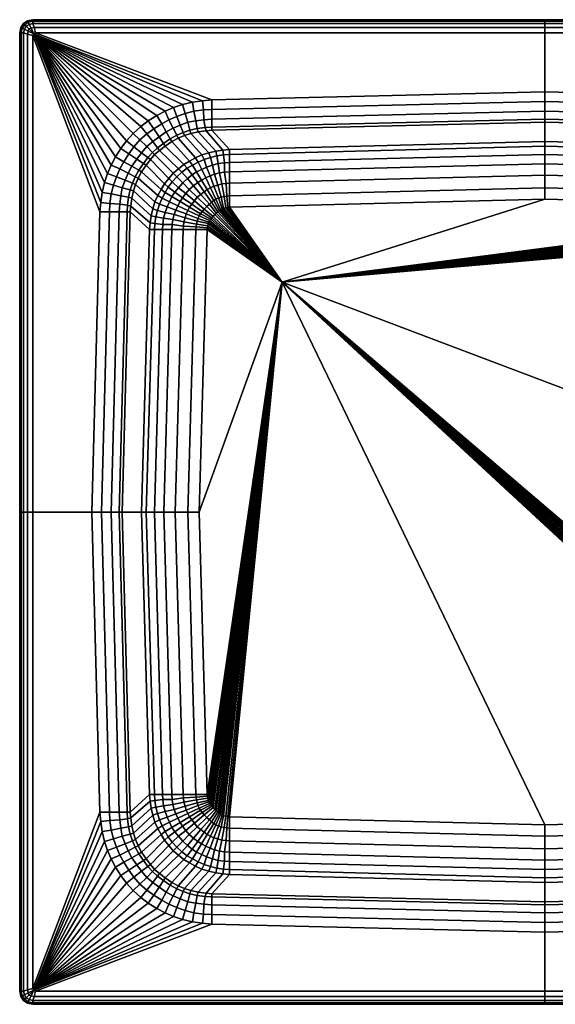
# Model space of a CAD drawing. Extents: x 0 to 800, y 0 to 750.
# Tile 1 of 2: x 0 to 408, y 0 to 750. Entities that reach past the tile are written whole.
import ezdxf

# ---------------------------------------------------------------- set-up
doc = ezdxf.new("R2010")
doc.units = 0
doc.header["$MEASUREMENT"] = 0
doc.layers.add('OBJEKTINTWEISS', color=252, linetype='CONTINUOUS')

msp = doc.modelspace()

# ---------------------------------------------------------------- meshes
at = {"layer": 'OBJEKTINTWEISS'}
mesh = msp.add_polyface(dxfattribs=at)
corners = [(10, 747, 208), (7.2601, 746.358, 208), (6.0193, 749.166, 211), (10, 750, 211), (5, 745, 208), (3, 747, 211), (5.994, 749.15, 230), (10, 750, 230), (3, 747, 230), (6.3843, 748.035, 234), (10, 749, 234), (4, 746, 234), (7.2445, 746.352, 237), (10, 747, 237), (5, 745, 237), (8.6834, 743.624, 239), (11, 744, 239), (7, 743, 239), (10.7179, 739.224, 240), (12, 740, 240), (61.0977, 603.534, 240), (61.7045, 610.722, 240), (10, 738, 240), (62.8172, 618.394, 240), (64.6717, 626.067, 240), (66.8971, 632.75, 240), (69.6335, 639.104, 240), (72.9552, 645.497, 240), (0, 740, 211), (0.8343, 743.981, 211), (3.6416, 742.74, 208), (3, 740, 208), (0, 740, 230), (0.8497, 744.006, 230), (1, 740, 234), (1.9645, 743.616, 234), (3, 740, 237), (3.6478, 742.756, 237), (6, 739, 239), (6.3759, 741.317, 239), (0, 740, 205), (0.8343, 743.981, 205), (0.8497, 744.006), (0, 740), (3, 747, 205), (3, 747), (3.6478, 742.755, 208), (10, 750), (5.994, 749.15), (6.0193, 749.166, 205), (10, 750, 205), (7.2445, 746.352, 208)]
mesh.append_faces([[corners[k] for k in face] for face in [(0, 1, 2, 3), (1, 4, 5, 2), (3, 2, 6, 7), (2, 5, 8, 6), (7, 6, 9, 10), (6, 8, 11, 9), (10, 9, 12, 13), (9, 11, 14, 12), (13, 12, 15, 16), (12, 14, 17, 15), (16, 15, 18, 19), (15, 17, 18), (20, 21, 18, 22), (21, 23, 18), (23, 24, 18), (24, 25, 18), (25, 26, 18), (26, 27, 18), (28, 29, 30, 31), (29, 5, 4, 30), (32, 33, 29, 28), (33, 8, 5, 29), (34, 35, 33, 32), (35, 11, 8, 33), (36, 37, 35, 34), (37, 14, 11, 35), (38, 39, 37, 36), (39, 17, 14, 37), (22, 18, 39, 38), (18, 17, 39), (40, 41, 42, 43), (41, 44, 45, 42), (31, 46, 41, 40), (46, 4, 44, 41), (47, 48, 49, 50), (48, 45, 44, 49), (50, 49, 51, 0), (49, 44, 4, 51)]])
mesh = msp.add_polyface(dxfattribs=at)
corners = [(400, 740, 240), (12, 740, 240), (146.466, 688.902, 240), (400, 695, 240), (400, 747, 208), (10, 747, 208), (10, 750, 211), (400, 750, 211), (10, 750, 230), (400, 750, 230), (10, 749, 234), (400, 749, 234), (10, 747, 237), (400, 747, 237), (11, 744, 239), (400, 744, 239), (146.466, 681.585, 239), (400, 687.683, 239), (146.466, 674.268, 236), (400, 680.365, 236), (146.466, 668.17, 231), (400, 674.268, 231), (146.466, 665.731, 225), (400, 671.829, 225), (159.881, 651.096, 130), (400, 657.194, 130), (159.881, 647.438, 116), (400, 653.536, 116), (159.881, 641.34, 104), (400, 647.438, 104), (159.881, 634.023, 97), (400, 640.121, 97), (159.881, 625.486, 93), (400, 631.584, 93), (141.993, 665.365, 225), (154.731, 650.668, 130), (135.905, 664.487, 225), (149.499, 649.853, 130), (155.207, 647.002, 116), (150.11, 646.255, 116), (144.062, 648.495, 130), (145.285, 645.101, 116), (156.016, 633.736, 97), (157.171, 625.23, 93), (152.21, 633.261, 97), (153.977, 624.891, 93), (145.007, 630.953, 97), (141.745, 629.595, 97), (145.246, 621.827, 93), (147.997, 623.125, 93), (148.472, 632.243, 97), (150.919, 624.008, 93), (155.886, 640.96, 104), (151.197, 640.349, 104), (140.528, 643.471, 116), (142.424, 637.694, 104), (146.977, 639.12, 104), (140.392, 673.83, 236), (141.378, 667.822, 231), (139.897, 681.248, 239), (400, 750), (10, 750), (10, 750, 205), (400, 750, 205)]
mesh.append_faces([[corners[k] for k in face] for face in [(0, 1, 2, 3), (4, 5, 6, 7), (7, 6, 8, 9), (9, 8, 10, 11), (11, 10, 12, 13), (13, 12, 14, 15), (15, 14, 1, 0), (3, 2, 16, 17), (17, 16, 18, 19), (19, 18, 20, 21), (21, 20, 22, 23), (23, 22, 24, 25), (25, 24, 26, 27), (27, 26, 28, 29), (29, 28, 30, 31), (31, 30, 32, 33), (22, 34, 35, 24), (34, 36, 37, 35), (24, 35, 38, 26), (35, 37, 39, 38), (37, 40, 41, 39), (30, 42, 43, 32), (42, 44, 45, 43), (46, 47, 48, 49), (44, 50, 51, 45), (50, 46, 49, 51), (26, 38, 52, 28), (38, 39, 53, 52), (41, 54, 55, 56), (39, 41, 56, 53), (52, 53, 44, 42), (56, 55, 46, 50), (53, 56, 50, 44), (28, 52, 42, 30), (18, 57, 58, 20), (20, 58, 34, 22), (16, 59, 57, 18), (60, 61, 62, 63), (63, 62, 5, 4)]])
mesh = msp.add_polyface(dxfattribs=at)
corners = [(645.269, 650.668, 130), (650.501, 649.853, 130), (664.095, 664.487, 225), (658.007, 665.365, 225), (640.119, 651.096, 130), (653.534, 665.731, 225), (400, 657.194, 130), (400, 671.829, 225), (400, 621.827, 91), (640.119, 615.73, 91), (640.119, 625.486, 93), (400, 631.584, 93), (640.119, 634.023, 97), (400, 640.121, 97), (640.119, 641.34, 104), (400, 647.438, 104), (640.119, 647.438, 116), (400, 653.536, 116), (649.89, 646.255, 116), (654.715, 645.101, 116), (655.938, 648.495, 130), (644.793, 647.002, 116), (643.984, 633.736, 97), (644.114, 640.96, 104), (642.829, 625.23, 93), (649.081, 624.008, 93), (652.003, 623.125, 93), (654.993, 630.953, 97), (651.528, 632.243, 97), (646.023, 624.891, 93), (647.79, 633.261, 97), (654.754, 621.827, 93), (658.255, 629.595, 97), (648.802, 640.349, 104), (653.023, 639.12, 104), (657.576, 637.694, 104), (659.472, 643.471, 116), (653.534, 668.17, 231), (400, 674.268, 231), (653.534, 674.268, 236), (400, 680.365, 236), (653.534, 681.585, 239), (400, 687.683, 239), (653.534, 688.902, 240), (400, 695, 240), (400, 750, 211), (790, 750, 211), (790, 747, 208), (400, 747, 208), (400, 750, 230), (790, 750, 230), (400, 749, 234), (790, 749, 234), (400, 747, 237), (790, 747, 237), (400, 744, 239), (789, 744, 239), (400, 740, 240), (788, 740, 240), (658.622, 667.822, 231), (659.608, 673.83, 236), (400, 750, 205), (790, 750, 205), (790, 750), (400, 750)]
mesh.append_faces([[corners[k] for k in face] for face in [(0, 1, 2, 3), (4, 0, 3, 5), (6, 4, 5, 7), (8, 9, 10, 11), (11, 10, 12, 13), (13, 12, 14, 15), (15, 14, 16, 17), (17, 16, 4, 6), (18, 19, 20, 1), (21, 18, 1, 0), (16, 21, 0, 4), (12, 22, 23, 14), (14, 23, 21, 16), (10, 24, 22, 12), (25, 26, 27, 28), (29, 25, 28, 30), (26, 31, 32, 27), (24, 29, 30, 22), (33, 34, 19, 18), (34, 35, 36, 19), (23, 33, 18, 21), (30, 28, 34, 33), (28, 27, 35, 34), (22, 30, 33, 23), (7, 5, 37, 38), (38, 37, 39, 40), (40, 39, 41, 42), (42, 41, 43, 44), (45, 46, 47, 48), (49, 50, 46, 45), (51, 52, 50, 49), (53, 54, 52, 51), (55, 56, 54, 53), (57, 58, 56, 55), (44, 43, 58, 57), (37, 59, 60, 39), (5, 3, 59, 37), (61, 62, 63, 64), (48, 47, 62, 61)]])
mesh = msp.add_polyface(dxfattribs=at)
corners = [(55, 375, 240), (61.0977, 603.534, 240), (10, 738, 240), (10, 375, 240), (0, 375, 211), (0, 740, 211), (3, 740, 208), (3, 375, 208), (0, 375, 230), (0, 740, 230), (1, 375, 234), (1, 740, 234), (3, 375, 237), (3, 740, 237), (6, 375, 239), (6, 739, 239), (62.3173, 375, 239), (68.415, 603.534, 239), (69.6345, 375, 236), (75.7322, 603.534, 236), (75.7322, 375, 231), (81.8299, 603.534, 231), (78.1713, 375, 225), (84.269, 603.534, 225), (92.8058, 375, 130), (98.9035, 590.119, 130), (96.4645, 375, 116), (102.562, 590.119, 116), (102.562, 375, 104), (108.66, 590.119, 104), (109.879, 375, 97), (115.977, 590.119, 97), (118.416, 375, 93), (124.514, 590.119, 93), (99.3323, 595.269, 130), (84.6351, 608.007, 225), (100.147, 600.501, 130), (85.5135, 614.095, 225), (101.505, 605.938, 130), (86.6807, 619.691, 225), (102.998, 594.793, 116), (103.745, 599.89, 116), (104.899, 604.715, 116), (106.529, 609.472, 116), (103.066, 611.17, 130), (109.04, 594.114, 104), (109.651, 598.802, 104), (110.88, 603.023, 104), (112.306, 607.576, 104), (116.264, 593.984, 97), (116.739, 597.79, 97), (117.757, 601.528, 97), (119.047, 604.993, 97), (120.405, 608.255, 97), (114.003, 611.381, 104), (82.1778, 608.622, 231), (76.1696, 609.608, 236), (68.7516, 610.103, 239), (61.7045, 610.722, 240), (0, 375, 205), (0, 740, 205), (0, 740), (0, 375)]
mesh.append_faces([[corners[k] for k in face] for face in [(0, 1, 2, 3), (4, 5, 6, 7), (8, 9, 5, 4), (10, 11, 9, 8), (12, 13, 11, 10), (14, 15, 13, 12), (3, 2, 15, 14), (16, 17, 1, 0), (18, 19, 17, 16), (20, 21, 19, 18), (22, 23, 21, 20), (24, 25, 23, 22), (26, 27, 25, 24), (28, 29, 27, 26), (30, 31, 29, 28), (32, 33, 31, 30), (25, 34, 35, 23), (34, 36, 37, 35), (36, 38, 39, 37), (27, 40, 34, 25), (40, 41, 36, 34), (42, 43, 44, 38), (41, 42, 38, 36), (29, 45, 40, 27), (45, 46, 41, 40), (47, 48, 43, 42), (46, 47, 42, 41), (31, 49, 45, 29), (49, 50, 46, 45), (51, 52, 48, 47), (52, 53, 54, 48), (50, 51, 47, 46), (21, 55, 56, 19), (23, 35, 55, 21), (19, 56, 57, 17), (17, 57, 58, 1), (59, 60, 61, 62), (7, 6, 60, 59)]])
mesh = msp.add_polyface(dxfattribs=at)
corners = [(12, 740, 240), (10.7179, 739.224, 240), (139.278, 688.296, 240), (146.466, 688.902, 240), (131.606, 687.183, 240), (123.933, 685.328, 240), (117.25, 683.103, 240), (110.896, 680.366, 240), (104.503, 677.045, 240), (97.991, 673.032, 240), (92.2511, 668.638, 240), (86.5016, 663.407, 240), (72.9552, 645.497, 240), (76.968, 652.009, 240), (81.3623, 657.749, 240), (110.87, 653.737, 225), (106.53, 650.45, 225), (120.855, 636.462, 130), (125.035, 639.602, 130), (96.8704, 662.944, 239), (102.256, 666.98, 239), (91.5863, 658.414, 239), (96.7735, 653.371, 236), (101.343, 657.194, 236), (92.8058, 648.657, 236), (87.0558, 653.13, 239), (94.2703, 640.495, 231), (97.7321, 644.906, 231), (89.1472, 643.779, 236), (101.099, 648.901, 231), (83.0204, 647.744, 239), (79.2091, 641.834, 239), (85.546, 638.385, 236), (114.555, 659.209, 231), (109.505, 655.73, 231), (115.851, 657.181, 225), (111.615, 664.454, 236), (106.221, 660.853, 236), (105.094, 652.268, 231), (116.843, 667.428, 236), (119.636, 662.072, 231), (120.751, 659.803, 225), (113.644, 673.781, 239), (108.166, 670.791, 239), (119.671, 676.361, 239), (99.5504, 643.47, 225), (102.806, 647.194, 225)]
mesh.append_faces([[corners[k] for k in face] for face in [(0, 1, 2, 3), (1, 4, 2), (1, 5, 4), (1, 6, 5), (1, 7, 6), (1, 8, 7), (1, 9, 8), (1, 10, 9), (1, 11, 10), (12, 13, 1), (13, 14, 1), (14, 11, 1), (15, 16, 17, 18), (9, 10, 19, 20), (19, 21, 22, 23), (24, 22, 21, 25), (10, 11, 21, 19), (26, 27, 24, 28), (27, 29, 22, 24), (30, 25, 14, 13), (25, 21, 11, 14), (31, 30, 13, 12), (28, 24, 25, 30), (32, 28, 30, 31), (33, 34, 15, 35), (36, 37, 34, 33), (37, 23, 38, 34), (23, 22, 29, 38), (39, 36, 33, 40), (40, 33, 35, 41), (42, 43, 36, 39), (6, 7, 42, 44), (7, 8, 43, 42), (8, 9, 20, 43), (20, 19, 23, 37), (43, 20, 37, 36), (45, 46, 29, 27), (38, 29, 46, 16), (34, 38, 16, 15)]])
mesh = msp.add_polyface(dxfattribs=at)
corners = [(135.905, 664.487, 225), (130.309, 663.319, 225), (144.062, 648.495, 130), (149.499, 649.853, 130), (125.574, 661.845, 225), (138.83, 646.934, 130), (120.751, 659.803, 225), (133.937, 644.829, 130), (115.851, 657.181, 225), (129.316, 642.317, 130), (110.87, 653.737, 225), (125.035, 639.602, 130), (140.528, 643.471, 116), (145.285, 645.101, 116), (135.84, 641.435, 116), (131.552, 639.188, 116), (127.678, 636.812, 116), (120.855, 636.462, 130), (123.601, 633.825, 116), (116.945, 633.027, 130), (119.636, 630.364, 116), (141.745, 629.595, 97), (138.551, 627.83, 97), (142.807, 620.608, 93), (145.246, 621.827, 93), (134.745, 634.096, 104), (131.28, 631.72, 104), (135.697, 625.929, 97), (127.95, 628.937, 104), (132.367, 623.553, 97), (138.619, 635.997, 104), (121.063, 622.05, 104), (124.208, 625.716, 104), (116.175, 626.399, 116), (142.424, 637.694, 104), (145.007, 630.953, 97), (140.392, 673.83, 236), (134.06, 673.044, 236), (135.29, 667.005, 231), (141.378, 667.822, 231), (128.173, 671.829, 236), (129.694, 665.838, 231), (122.192, 669.727, 236), (124.529, 664.179, 231), (116.843, 667.428, 236), (119.636, 662.072, 231), (141.993, 665.365, 225), (139.278, 688.296, 240), (131.606, 687.183, 240), (132.596, 680.259, 239), (139.897, 681.248, 239), (126.066, 678.573, 239), (119.671, 676.361, 239), (113.644, 673.781, 239), (123.933, 685.328, 240), (117.25, 683.103, 240), (146.466, 688.902, 240), (146.466, 681.585, 239)]
mesh.append_faces([[corners[k] for k in face] for face in [(0, 1, 2, 3), (1, 4, 5, 2), (4, 6, 7, 5), (6, 8, 9, 7), (8, 10, 11, 9), (2, 5, 12, 13), (5, 7, 14, 12), (7, 9, 15, 14), (9, 11, 16, 15), (11, 17, 18, 16), (17, 19, 20, 18), (21, 22, 23, 24), (25, 26, 27, 22), (26, 28, 29, 27), (15, 16, 26, 25), (14, 15, 25, 30), (31, 32, 20, 33), (16, 18, 28, 26), (18, 20, 32, 28), (12, 14, 30, 34), (34, 30, 21, 35), (30, 25, 22, 21), (36, 37, 38, 39), (37, 40, 41, 38), (40, 42, 43, 41), (42, 44, 45, 43), (38, 41, 1, 0), (43, 45, 6, 4), (41, 43, 4, 1), (39, 38, 0, 46), (47, 48, 49, 50), (50, 49, 37, 36), (49, 51, 40, 37), (51, 52, 42, 40), (52, 53, 44, 42), (54, 55, 52, 51), (48, 54, 51, 49), (56, 47, 50, 57)]])
mesh = msp.add_polyface(dxfattribs=at)
corners = [(101.505, 605.938, 130), (103.066, 611.17, 130), (88.1551, 624.426, 225), (86.6807, 619.691, 225), (105.171, 616.063, 130), (90.1967, 629.249, 225), (107.683, 620.684, 130), (92.8192, 634.149, 225), (110.398, 624.965, 130), (96.2635, 639.13, 225), (113.538, 629.145, 130), (99.5504, 643.47, 225), (116.945, 633.027, 130), (102.806, 647.194, 225), (106.53, 650.45, 225), (120.855, 636.462, 130), (106.529, 609.472, 116), (108.565, 614.16, 116), (110.812, 618.448, 116), (113.188, 622.322, 116), (116.175, 626.399, 116), (119.636, 630.364, 116), (115.904, 615.255, 104), (118.28, 618.72, 104), (114.003, 611.381, 104), (121.063, 622.05, 104), (112.306, 607.576, 104), (94.2703, 640.495, 231), (90.7911, 635.445, 231), (89.1472, 643.779, 236), (85.546, 638.385, 236), (82.1778, 608.622, 231), (82.9948, 614.71, 231), (76.956, 615.94, 236), (76.1696, 609.608, 236), (84.162, 620.306, 231), (78.1713, 621.827, 236), (85.8207, 625.471, 231), (80.2734, 627.808, 236), (87.9277, 630.364, 231), (82.572, 633.157, 236), (85.5135, 614.095, 225), (84.6351, 608.007, 225), (68.7516, 610.103, 239), (69.7407, 617.404, 239), (62.8172, 618.394, 240), (61.7045, 610.722, 240), (71.427, 623.934, 239), (73.6386, 630.329, 239), (76.2188, 636.356, 239), (69.6335, 639.104, 240), (66.8971, 632.75, 240), (79.2091, 641.834, 239), (72.9552, 645.497, 240), (64.6717, 626.067, 240), (97.7321, 644.906, 231)]
mesh.append_faces([[corners[k] for k in face] for face in [(0, 1, 2, 3), (1, 4, 5, 2), (4, 6, 7, 5), (6, 8, 9, 7), (8, 10, 11, 9), (10, 12, 13, 11), (14, 13, 12, 15), (16, 17, 4, 1), (17, 18, 6, 4), (18, 19, 8, 6), (19, 20, 10, 8), (20, 21, 12, 10), (22, 23, 19, 18), (24, 22, 18, 17), (23, 25, 20, 19), (26, 24, 17, 16), (7, 9, 27, 28), (28, 27, 29, 30), (31, 32, 33, 34), (32, 35, 36, 33), (35, 37, 38, 36), (37, 39, 40, 38), (39, 28, 30, 40), (41, 3, 35, 32), (3, 2, 37, 35), (2, 5, 39, 37), (5, 7, 28, 39), (42, 41, 32, 31), (43, 44, 45, 46), (34, 33, 44, 43), (33, 36, 47, 44), (36, 38, 48, 47), (38, 40, 49, 48), (48, 49, 50, 51), (49, 52, 53, 50), (44, 47, 54, 45), (47, 48, 51, 54), (40, 30, 52, 49), (9, 11, 55, 27)]])
mesh = msp.add_polyface(dxfattribs=at)
corners = [(200, 550, 90), (142.807, 590.119, 90), (136.709, 375, 90), (142.971, 591.344, 90), (143.246, 593.071, 90), (143.677, 594.799, 90), (144.069, 595.78, 90), (144.697, 596.997, 90), (145.524, 598.175, 90), (146.284, 599.152, 90), (147.289, 600.209, 90), (148.565, 601.539, 90), (400, 631.584, 93), (159.881, 625.486, 93), (159.881, 615.73, 91), (400, 621.827, 91), (159.881, 607.193, 90), (400, 613.291, 90), (158.656, 607.029, 90), (156.929, 606.754, 90), (155.201, 606.323, 90), (154.22, 605.931, 90), (153.003, 605.303, 90), (151.85, 604.549, 90), (150.846, 603.681, 90), (149.76, 602.705, 90), (157.171, 625.23, 93), (157.714, 615.578, 91), (153.977, 624.891, 93), (155.633, 615.303, 91), (150.919, 624.008, 93), (153.474, 614.872, 91), (142.807, 620.608, 93), (140.522, 618.984, 93), (146.23, 610.967, 91), (147.997, 612.257, 91), (147.997, 623.125, 93), (151.53, 614.293, 91), (145.246, 621.827, 93), (149.51, 613.303, 91), (142.542, 607.581, 91), (140.614, 605.59, 91), (144.503, 609.379, 91)]
mesh.append_faces([[corners[k] for k in face] for face in [(0, 1, 2), (0, 3, 1), (0, 4, 3), (0, 5, 4), (0, 6, 5), (0, 7, 6), (0, 8, 7), (0, 9, 8), (0, 10, 9), (0, 11, 10), (12, 13, 14, 15), (15, 14, 16, 17), (17, 16, 0), (16, 18, 0), (18, 19, 0), (19, 20, 0), (20, 21, 0), (21, 22, 0), (22, 23, 0), (23, 24, 0), (24, 25, 0), (25, 11, 0), (13, 26, 27, 14), (26, 28, 29, 27), (28, 30, 31, 29), (32, 33, 34, 35), (30, 36, 37, 31), (36, 38, 39, 37), (38, 32, 35, 39), (31, 37, 21, 20), (37, 39, 22, 21), (39, 35, 23, 22), (10, 11, 40, 41), (42, 40, 11, 25), (35, 34, 24, 23), (34, 42, 25, 24), (29, 31, 20, 19), (14, 27, 18, 16), (27, 29, 19, 18)]])
mesh = msp.add_polyface(dxfattribs=at)
corners = [(128.173, 375, 91), (134.27, 590.119, 91), (124.514, 590.119, 93), (118.416, 375, 93), (136.709, 375, 90), (142.807, 590.119, 90), (124.77, 592.829, 93), (116.264, 593.984, 97), (115.977, 590.119, 97), (125.109, 596.023, 93), (116.739, 597.79, 97), (126.875, 602.003, 93), (128.173, 604.754, 93), (120.405, 608.255, 97), (119.047, 604.993, 97), (129.392, 607.193, 93), (122.17, 611.449, 97), (131.016, 609.478, 93), (124.071, 614.303, 97), (133.051, 612.071, 93), (126.447, 617.633, 97), (135.241, 614.693, 93), (129.142, 620.73, 97), (138.551, 627.83, 97), (135.697, 625.929, 97), (140.522, 618.984, 93), (142.807, 620.608, 93), (132.367, 623.553, 97), (137.929, 616.949, 93), (125.992, 599.081, 93), (117.757, 601.528, 97), (134.422, 592.286, 91), (134.697, 594.367, 91), (135.128, 596.526, 91), (137.743, 602.003, 91), (139.033, 603.77, 91), (140.614, 605.59, 91), (135.707, 598.469, 91), (136.697, 600.49, 91), (144.503, 609.379, 91), (146.23, 610.967, 91), (143.677, 594.799, 90), (144.069, 595.78, 90), (144.697, 596.997, 90), (145.524, 598.175, 90), (142.542, 607.581, 91), (146.284, 599.152, 90), (147.289, 600.209, 90), (142.971, 591.344, 90), (143.246, 593.071, 90), (118.28, 618.72, 104), (115.904, 615.255, 104), (121.063, 622.05, 104), (124.208, 625.716, 104), (127.95, 628.937, 104), (114.003, 611.381, 104)]
mesh.append_faces([[corners[k] for k in face] for face in [(0, 1, 2, 3), (4, 5, 1, 0), (2, 6, 7, 8), (6, 9, 10, 7), (11, 12, 13, 14), (12, 15, 16, 13), (15, 17, 18, 16), (17, 19, 20, 18), (19, 21, 22, 20), (23, 24, 25, 26), (24, 27, 28, 25), (27, 22, 21, 28), (9, 29, 30, 10), (29, 11, 14, 30), (1, 31, 6, 2), (31, 32, 9, 6), (32, 33, 29, 9), (34, 35, 17, 15), (35, 36, 19, 17), (33, 37, 11, 29), (37, 38, 12, 11), (38, 34, 15, 12), (25, 28, 39, 40), (41, 42, 37, 33), (42, 43, 38, 37), (43, 44, 34, 38), (28, 21, 45, 39), (44, 46, 35, 34), (46, 47, 36, 35), (36, 45, 21, 19), (5, 48, 31, 1), (48, 49, 32, 31), (49, 41, 33, 32), (16, 18, 50, 51), (18, 20, 52, 50), (20, 22, 53, 52), (54, 53, 22, 27), (13, 16, 51, 55)]])
mesh = msp.add_polyface(dxfattribs=at)
corners = [(200, 550, 90), (651.435, 601.539, 90), (650.24, 602.705, 90), (649.154, 603.681, 90), (648.15, 604.549, 90), (646.997, 605.303, 90), (645.78, 605.931, 90), (644.799, 606.323, 90), (643.071, 606.754, 90), (641.344, 607.029, 90), (640.119, 607.193, 90), (400, 613.291, 90), (652.711, 600.209, 90), (653.716, 599.152, 90), (654.476, 598.175, 90), (655.303, 596.997, 90), (655.931, 595.78, 90), (656.323, 594.799, 90), (656.754, 593.071, 90), (657.029, 591.344, 90), (657.193, 590.119, 90), (663.291, 375, 90), (640.119, 615.73, 91), (400, 621.827, 91), (642.286, 615.578, 91), (642.829, 625.23, 93), (640.119, 625.486, 93), (650.49, 613.303, 91), (652.003, 612.257, 91), (657.193, 620.608, 93), (654.754, 621.827, 93), (648.469, 614.293, 91), (652.003, 623.125, 93), (646.526, 614.872, 91), (649.081, 624.008, 93), (653.77, 610.967, 91), (659.478, 618.984, 93), (644.367, 615.303, 91), (646.023, 624.891, 93), (655.497, 609.379, 91), (657.458, 607.581, 91), (659.386, 605.59, 91)]
mesh.append_faces([[corners[k] for k in face] for face in [(0, 1, 2), (0, 2, 3), (0, 3, 4), (0, 4, 5), (0, 5, 6), (0, 6, 7), (0, 7, 8), (0, 8, 9), (0, 9, 10), (0, 10, 11), (12, 1, 0), (13, 12, 0), (14, 13, 0), (15, 14, 0), (16, 15, 0), (17, 16, 0), (18, 17, 0), (19, 18, 0), (20, 19, 0), (21, 20, 0), (11, 10, 22, 23), (10, 9, 24, 22), (22, 24, 25, 26), (27, 28, 29, 30), (31, 27, 30, 32), (33, 31, 32, 34), (28, 35, 36, 29), (37, 33, 34, 38), (24, 37, 38, 25), (3, 2, 39, 35), (4, 3, 35, 28), (2, 1, 40, 39), (5, 4, 28, 27), (6, 5, 27, 31), (9, 8, 37, 24), (8, 7, 33, 37), (7, 6, 31, 33), (41, 40, 1, 12)]])
mesh = msp.add_polyface(dxfattribs=at)
corners = [(118.416, 375, 93), (124.514, 159.881, 93), (134.27, 159.881, 91), (128.173, 375, 91), (124.77, 157.171, 93), (134.422, 157.714, 91), (125.109, 153.977, 93), (134.697, 155.633, 91), (125.992, 150.919, 93), (135.128, 153.474, 91), (126.875, 147.997, 93), (135.707, 151.53, 91), (128.173, 145.246, 93), (136.697, 149.51, 91), (129.392, 142.807, 93), (137.743, 147.997, 91), (131.016, 140.522, 93), (139.033, 146.23, 91), (142.807, 159.881, 90), (136.709, 375, 90), (142.971, 158.656, 90), (143.246, 156.929, 90), (143.677, 155.201, 90), (144.069, 154.22, 90), (144.697, 153.003, 90), (145.524, 151.825, 90), (146.284, 150.848, 90), (140.614, 144.41, 91), (147.289, 149.791, 90), (142.542, 142.419, 91), (148.565, 148.461, 90), (200, 550, 90), (149.76, 147.295, 90), (144.503, 140.621, 91), (159.881, 142.807, 90), (400, 136.709, 90), (158.656, 142.971, 90), (156.929, 143.246, 90), (155.201, 143.677, 90), (154.22, 144.069, 90), (153.003, 144.697, 90), (151.85, 145.451, 90), (150.846, 146.319, 90)]
mesh.append_faces([[corners[k] for k in face] for face in [(0, 1, 2, 3), (1, 4, 5, 2), (4, 6, 7, 5), (6, 8, 9, 7), (8, 10, 11, 9), (10, 12, 13, 11), (12, 14, 15, 13), (14, 16, 17, 15), (3, 2, 18, 19), (2, 5, 20, 18), (5, 7, 21, 20), (7, 9, 22, 21), (9, 11, 23, 22), (11, 13, 24, 23), (13, 15, 25, 24), (15, 17, 26, 25), (17, 27, 28, 26), (27, 29, 30, 28), (19, 18, 31), (18, 20, 31), (20, 21, 31), (21, 22, 31), (22, 23, 31), (23, 24, 31), (24, 25, 31), (25, 26, 31), (26, 28, 31), (28, 30, 31), (32, 30, 29, 33), (31, 34, 35), (31, 36, 34), (31, 37, 36), (31, 38, 37), (31, 39, 38), (31, 40, 39), (31, 41, 40), (31, 42, 41), (31, 32, 42), (31, 30, 32)]])
mesh = msp.add_polyface(dxfattribs=at)
corners = [(200, 550, 90), (657.193, 159.881, 90), (663.291, 375, 90), (657.029, 158.656, 90), (656.754, 156.929, 90), (656.323, 155.201, 90), (655.931, 154.22, 90), (655.303, 153.003, 90), (654.476, 151.825, 90), (653.716, 150.848, 90), (652.711, 149.791, 90), (651.435, 148.461, 90), (400, 118.416, 93), (640.119, 124.514, 93), (640.119, 134.27, 91), (400, 128.173, 91), (640.119, 142.807, 90), (400, 136.709, 90), (641.344, 142.971, 90), (643.071, 143.246, 90), (644.799, 143.677, 90), (645.78, 144.069, 90), (646.997, 144.697, 90), (648.15, 145.451, 90), (649.154, 146.319, 90), (650.24, 147.295, 90), (642.829, 124.77, 93), (642.286, 134.422, 91), (646.023, 125.109, 93), (644.367, 134.697, 91), (649.081, 125.992, 93), (646.526, 135.128, 91), (652.003, 126.875, 93), (648.469, 135.707, 91), (654.754, 128.173, 93), (650.49, 136.697, 91), (657.193, 129.392, 93), (652.003, 137.743, 91), (657.458, 142.419, 91), (659.386, 144.41, 91), (655.497, 140.621, 91), (653.77, 139.033, 91)]
mesh.append_faces([[corners[k] for k in face] for face in [(0, 1, 2), (0, 3, 1), (0, 4, 3), (0, 5, 4), (0, 6, 5), (0, 7, 6), (0, 8, 7), (0, 9, 8), (0, 10, 9), (0, 11, 10), (12, 13, 14, 15), (15, 14, 16, 17), (17, 16, 0), (16, 18, 0), (18, 19, 0), (19, 20, 0), (20, 21, 0), (21, 22, 0), (22, 23, 0), (23, 24, 0), (24, 25, 0), (25, 11, 0), (13, 26, 27, 14), (26, 28, 29, 27), (28, 30, 31, 29), (30, 32, 33, 31), (32, 34, 35, 33), (34, 36, 37, 35), (31, 33, 21, 20), (33, 35, 22, 21), (35, 37, 23, 22), (10, 11, 38, 39), (40, 38, 11, 25), (37, 41, 24, 23), (41, 40, 25, 24), (29, 31, 20, 19), (14, 27, 18, 16), (27, 29, 19, 18)]])
mesh = msp.add_polyface(dxfattribs=at)
corners = [(10, 375, 240), (10, 12, 240), (61.0977, 146.466, 240), (55, 375, 240), (3, 375, 208), (3, 10, 208), (0, 10, 211), (0, 375, 211), (0, 10, 230), (0, 375, 230), (1, 10, 234), (1, 375, 234), (3, 10, 237), (3, 375, 237), (6, 11, 239), (6, 375, 239), (68.415, 146.466, 239), (62.3173, 375, 239), (75.7322, 146.466, 236), (69.6345, 375, 236), (68.7516, 139.897, 239), (76.1696, 140.392, 236), (81.8299, 146.466, 231), (75.7322, 375, 231), (82.1778, 141.378, 231), (84.269, 146.466, 225), (78.1713, 375, 225), (84.6351, 141.993, 225), (98.9035, 159.881, 130), (92.8058, 375, 130), (99.3323, 154.731, 130), (85.5135, 135.905, 225), (100.147, 149.499, 130), (102.562, 159.881, 116), (96.4645, 375, 116), (102.998, 155.207, 116), (103.745, 150.11, 116), (101.505, 144.062, 130), (104.899, 145.285, 116), (108.66, 159.881, 104), (102.562, 375, 104), (109.04, 155.886, 104), (109.651, 151.197, 104), (110.88, 146.977, 104), (106.529, 140.528, 116), (112.306, 142.424, 104), (115.977, 159.881, 97), (109.879, 375, 97), (116.264, 156.016, 97), (116.739, 152.21, 97), (117.757, 148.472, 97), (119.047, 145.007, 97), (124.514, 159.881, 93), (118.416, 375, 93), (124.77, 157.171, 93), (125.109, 153.977, 93), (125.992, 150.919, 93), (126.875, 147.997, 93), (120.405, 141.745, 97), (128.173, 145.246, 93), (0, 375), (0, 10), (0, 10, 205), (0, 375, 205)]
mesh.append_faces([[corners[k] for k in face] for face in [(0, 1, 2, 3), (4, 5, 6, 7), (7, 6, 8, 9), (9, 8, 10, 11), (11, 10, 12, 13), (13, 12, 14, 15), (15, 14, 1, 0), (3, 2, 16, 17), (17, 16, 18, 19), (16, 20, 21, 18), (19, 18, 22, 23), (18, 21, 24, 22), (23, 22, 25, 26), (22, 24, 27, 25), (26, 25, 28, 29), (25, 27, 30, 28), (27, 31, 32, 30), (29, 28, 33, 34), (28, 30, 35, 33), (30, 32, 36, 35), (32, 37, 38, 36), (34, 33, 39, 40), (33, 35, 41, 39), (35, 36, 42, 41), (36, 38, 43, 42), (38, 44, 45, 43), (40, 39, 46, 47), (39, 41, 48, 46), (41, 42, 49, 48), (42, 43, 50, 49), (43, 45, 51, 50), (47, 46, 52, 53), (46, 48, 54, 52), (48, 49, 55, 54), (49, 50, 56, 55), (50, 51, 57, 56), (51, 58, 59, 57), (60, 61, 62, 63), (63, 62, 5, 4)]])
mesh = msp.add_polyface(dxfattribs=at)
corners = [(10, 12, 240), (10.7179, 10.7758, 240), (61.7045, 139.278, 240), (61.0977, 146.466, 240), (62.8172, 131.606, 240), (64.6717, 123.933, 240), (66.8971, 117.25, 240), (69.6335, 110.896, 240), (72.9552, 104.503, 240), (76.968, 97.991, 240), (81.3623, 92.2511, 240), (86.5016, 86.5926, 240), (104.503, 72.9552, 240), (97.991, 76.968, 240), (92.2511, 81.3623, 240), (76.2188, 113.644, 239), (73.6386, 119.671, 239), (79.2091, 108.166, 239), (83.0204, 102.256, 239), (87.0558, 96.8704, 239), (91.5863, 91.5863, 239), (85.546, 111.615, 236), (82.572, 116.843, 236), (89.1472, 106.221, 236), (92.8058, 101.343, 236), (96.7735, 96.6289, 236), (90.7911, 114.555, 231), (87.9277, 119.636, 231), (94.2703, 109.505, 231), (97.7321, 105.094, 231), (101.099, 101.099, 231), (92.8192, 115.851, 225), (90.1967, 120.751, 225), (96.2635, 110.87, 225), (99.5504, 106.53, 225), (102.806, 102.806, 225), (113.538, 120.855, 130), (110.398, 125.035, 130), (108.166, 79.2091, 239), (102.256, 83.0204, 239), (96.8704, 87.0558, 239), (111.615, 85.546, 236), (106.221, 89.1472, 236), (101.343, 92.8058, 236), (109.505, 94.2703, 231), (105.094, 97.7321, 231), (106.53, 99.5504, 225)]
mesh.append_faces([[corners[k] for k in face] for face in [(0, 1, 2, 3), (1, 4, 2), (1, 5, 4), (1, 6, 5), (1, 7, 6), (1, 8, 7), (1, 9, 8), (1, 10, 9), (1, 11, 10), (12, 13, 1), (13, 14, 1), (14, 11, 1), (6, 7, 15, 16), (7, 8, 17, 15), (8, 9, 18, 17), (9, 10, 19, 18), (10, 11, 20, 19), (15, 17, 21, 22), (17, 18, 23, 21), (18, 19, 24, 23), (19, 20, 25, 24), (22, 21, 26, 27), (21, 23, 28, 26), (23, 24, 29, 28), (24, 25, 30, 29), (27, 26, 31, 32), (26, 28, 33, 31), (28, 29, 34, 33), (29, 30, 35, 34), (33, 34, 36, 37), (38, 39, 13, 12), (39, 40, 14, 13), (40, 20, 11, 14), (41, 42, 39, 38), (42, 43, 40, 39), (43, 25, 20, 40), (44, 45, 43, 42), (45, 30, 25, 43), (46, 35, 30, 45)]])
mesh = msp.add_polyface(dxfattribs=at)
corners = [(61.0977, 146.466, 240), (61.7045, 139.278, 240), (68.7516, 139.897, 239), (68.415, 146.466, 239), (62.8172, 131.606, 240), (69.7407, 132.596, 239), (64.6717, 123.933, 240), (71.427, 126.066, 239), (66.8971, 117.25, 240), (73.6386, 119.671, 239), (76.956, 134.06, 236), (76.1696, 140.392, 236), (78.1713, 128.173, 236), (80.2734, 122.192, 236), (76.2188, 113.644, 239), (82.572, 116.843, 236), (82.9948, 135.29, 231), (82.1778, 141.378, 231), (84.162, 129.694, 231), (85.8207, 124.529, 231), (87.9277, 119.636, 231), (85.5135, 135.905, 225), (84.6351, 141.993, 225), (86.6807, 130.309, 225), (88.1551, 125.574, 225), (90.1967, 120.751, 225), (101.505, 144.062, 130), (100.147, 149.499, 130), (103.066, 138.83, 130), (105.171, 133.937, 130), (92.8192, 115.851, 225), (107.683, 129.316, 130), (96.2635, 110.87, 225), (110.398, 125.035, 130), (106.529, 140.528, 116), (104.899, 145.285, 116), (108.565, 135.84, 116), (110.812, 131.552, 116), (113.188, 127.678, 116), (113.538, 120.855, 130), (116.175, 123.601, 116), (116.945, 116.973, 130), (119.636, 119.636, 116), (114.003, 138.619, 104), (112.306, 142.424, 104), (115.904, 134.745, 104), (118.28, 131.28, 104), (121.063, 127.95, 104), (124.208, 124.284, 104), (120.405, 141.745, 97), (119.047, 145.007, 97), (122.17, 138.551, 97), (124.071, 135.697, 97), (126.447, 132.367, 97), (129.392, 142.807, 93), (128.173, 145.246, 93), (127.95, 121.063, 104), (123.601, 116.175, 116)]
mesh.append_faces([[corners[k] for k in face] for face in [(0, 1, 2, 3), (1, 4, 5, 2), (4, 6, 7, 5), (6, 8, 9, 7), (2, 5, 10, 11), (5, 7, 12, 10), (7, 9, 13, 12), (9, 14, 15, 13), (11, 10, 16, 17), (10, 12, 18, 16), (12, 13, 19, 18), (13, 15, 20, 19), (17, 16, 21, 22), (16, 18, 23, 21), (18, 19, 24, 23), (19, 20, 25, 24), (21, 23, 26, 27), (23, 24, 28, 26), (24, 25, 29, 28), (25, 30, 31, 29), (30, 32, 33, 31), (26, 28, 34, 35), (28, 29, 36, 34), (29, 31, 37, 36), (31, 33, 38, 37), (33, 39, 40, 38), (39, 41, 42, 40), (34, 36, 43, 44), (36, 37, 45, 43), (37, 38, 46, 45), (38, 40, 47, 46), (40, 42, 48, 47), (44, 43, 49, 50), (43, 45, 51, 49), (45, 46, 52, 51), (46, 47, 53, 52), (49, 51, 54, 55), (56, 48, 42, 57)]])
mesh = msp.add_polyface(dxfattribs=at)
corners = [(121.063, 127.95, 104), (124.208, 124.284, 104), (129.142, 129.27, 97), (126.447, 132.367, 97), (122.17, 138.551, 97), (124.071, 135.697, 97), (131.016, 140.522, 93), (129.392, 142.807, 93), (133.051, 137.929, 93), (135.241, 135.307, 93), (140.614, 144.41, 91), (139.033, 146.23, 91), (142.542, 142.419, 91), (141.745, 120.405, 97), (138.551, 122.17, 97), (134.745, 115.904, 104), (138.619, 114.003, 104), (135.697, 124.071, 97), (131.28, 118.28, 104), (132.367, 126.447, 97), (127.95, 121.063, 104), (159.881, 124.514, 93), (157.171, 124.77, 93), (156.016, 116.264, 97), (159.881, 115.977, 97), (153.977, 125.109, 93), (152.21, 116.739, 97), (150.919, 125.992, 93), (148.472, 117.757, 97), (147.997, 126.875, 93), (145.007, 119.047, 97), (145.246, 128.173, 93), (142.807, 129.392, 93), (140.522, 131.016, 93), (137.929, 133.051, 93), (400, 128.173, 91), (159.881, 134.27, 91), (400, 118.416, 93), (157.714, 134.422, 91), (155.633, 134.697, 91), (153.474, 135.128, 91), (151.53, 135.707, 91), (149.51, 136.697, 91), (147.997, 137.743, 91), (146.23, 139.033, 91), (144.503, 140.621, 91), (400, 136.709, 90), (159.881, 142.807, 90), (158.656, 142.971, 90), (156.929, 143.246, 90), (155.201, 143.677, 90), (154.22, 144.069, 90), (153.003, 144.697, 90), (151.85, 145.451, 90), (150.846, 146.319, 90), (149.76, 147.295, 90)]
mesh.append_faces([[corners[k] for k in face] for face in [(0, 1, 2, 3), (4, 5, 6, 7), (5, 3, 8, 6), (3, 2, 9, 8), (6, 8, 10, 11), (8, 9, 12, 10), (13, 14, 15, 16), (14, 17, 18, 15), (17, 19, 20, 18), (19, 2, 1, 20), (21, 22, 23, 24), (22, 25, 26, 23), (25, 27, 28, 26), (27, 29, 30, 28), (29, 31, 13, 30), (31, 32, 14, 13), (32, 33, 17, 14), (33, 34, 19, 17), (34, 9, 2, 19), (35, 36, 21, 37), (36, 38, 22, 21), (38, 39, 25, 22), (39, 40, 27, 25), (40, 41, 29, 27), (41, 42, 31, 29), (42, 43, 32, 31), (43, 44, 33, 32), (44, 45, 34, 33), (45, 12, 9, 34), (46, 47, 36, 35), (47, 48, 38, 36), (48, 49, 39, 38), (49, 50, 40, 39), (50, 51, 41, 40), (51, 52, 42, 41), (52, 53, 43, 42), (53, 54, 44, 43), (54, 55, 45, 44)]])
mesh = msp.add_polyface(dxfattribs=at)
corners = [(400, 10, 240), (788, 10, 240), (653.534, 61.0977, 240), (400, 55, 240), (400, 3, 208), (790, 3, 208), (790, 0, 211), (400, 0, 211), (790, 0, 230), (400, 0, 230), (790, 1, 234), (400, 1, 234), (790, 3, 237), (400, 3, 237), (789, 6, 239), (400, 6, 239), (653.534, 68.415, 239), (400, 62.3173, 239), (653.534, 75.7322, 236), (400, 69.6345, 236), (653.534, 81.8299, 231), (400, 75.7322, 231), (653.534, 84.269, 225), (400, 78.1713, 225), (640.119, 98.9035, 130), (400, 92.8058, 130), (640.119, 102.562, 116), (400, 96.4645, 116), (640.119, 108.66, 104), (400, 102.562, 104), (640.119, 115.977, 97), (400, 109.879, 97), (640.119, 124.514, 93), (400, 118.416, 93), (658.007, 84.6351, 225), (645.269, 99.3323, 130), (664.095, 85.5135, 225), (650.501, 100.147, 130), (644.793, 102.998, 116), (649.89, 103.745, 116), (655.938, 101.505, 130), (654.715, 104.899, 116), (643.984, 116.264, 97), (642.829, 124.77, 93), (647.79, 116.739, 97), (646.023, 125.109, 93), (654.993, 119.047, 97), (658.255, 120.405, 97), (654.754, 128.173, 93), (652.003, 126.875, 93), (651.528, 117.757, 97), (649.081, 125.992, 93), (644.114, 109.04, 104), (648.802, 109.651, 104), (659.472, 106.529, 116), (657.576, 112.306, 104), (653.023, 110.88, 104), (659.608, 76.1696, 236), (658.622, 82.1778, 231), (400, 0), (790, 0), (790, 0, 205), (400, 0, 205)]
mesh.append_faces([[corners[k] for k in face] for face in [(0, 1, 2, 3), (4, 5, 6, 7), (7, 6, 8, 9), (9, 8, 10, 11), (11, 10, 12, 13), (13, 12, 14, 15), (15, 14, 1, 0), (3, 2, 16, 17), (17, 16, 18, 19), (19, 18, 20, 21), (21, 20, 22, 23), (23, 22, 24, 25), (25, 24, 26, 27), (27, 26, 28, 29), (29, 28, 30, 31), (31, 30, 32, 33), (22, 34, 35, 24), (34, 36, 37, 35), (24, 35, 38, 26), (35, 37, 39, 38), (37, 40, 41, 39), (30, 42, 43, 32), (42, 44, 45, 43), (46, 47, 48, 49), (44, 50, 51, 45), (50, 46, 49, 51), (26, 38, 52, 28), (38, 39, 53, 52), (41, 54, 55, 56), (39, 41, 56, 53), (52, 53, 44, 42), (56, 55, 46, 50), (53, 56, 50, 44), (28, 52, 42, 30), (18, 57, 58, 20), (20, 58, 34, 22), (59, 60, 61, 62), (62, 61, 5, 4)]])
mesh = msp.add_polyface(dxfattribs=at)
corners = [(400, 0, 211), (10, 0, 211), (10, 3, 208), (400, 3, 208), (400, 0, 230), (10, 0, 230), (400, 1, 234), (10, 1, 234), (400, 3, 237), (10, 3, 237), (400, 6, 239), (11, 6, 239), (400, 10, 240), (12, 10, 240), (400, 55, 240), (146.466, 61.0977, 240), (400, 62.3173, 239), (146.466, 68.415, 239), (139.897, 68.7516, 239), (139.278, 61.7045, 240), (400, 69.6345, 236), (146.466, 75.7322, 236), (140.392, 76.1696, 236), (400, 75.7322, 231), (146.466, 81.8299, 231), (141.378, 82.1778, 231), (400, 78.1713, 225), (146.466, 84.269, 225), (141.993, 84.6351, 225), (400, 92.8058, 130), (159.881, 98.9035, 130), (154.731, 99.3323, 130), (149.499, 100.147, 130), (135.905, 85.5135, 225), (144.062, 101.505, 130), (130.309, 86.6807, 225), (400, 96.4645, 116), (159.881, 102.562, 116), (155.207, 102.998, 116), (150.11, 103.745, 116), (145.285, 104.899, 116), (140.528, 106.529, 116), (138.83, 103.066, 130), (400, 102.562, 104), (159.881, 108.66, 104), (155.886, 109.04, 104), (151.197, 109.651, 104), (146.977, 110.88, 104), (142.424, 112.306, 104), (138.619, 114.003, 104), (135.84, 108.565, 116), (400, 109.879, 97), (159.881, 115.977, 97), (156.016, 116.264, 97), (152.21, 116.739, 97), (148.472, 117.757, 97), (145.007, 119.047, 97), (141.745, 120.405, 97), (400, 118.416, 93), (159.881, 124.514, 93), (400, 0, 205), (10, 0, 205), (10, 0), (400, 0)]
mesh.append_faces([[corners[k] for k in face] for face in [(0, 1, 2, 3), (4, 5, 1, 0), (6, 7, 5, 4), (8, 9, 7, 6), (10, 11, 9, 8), (12, 13, 11, 10), (14, 15, 13, 12), (16, 17, 15, 14), (17, 18, 19, 15), (20, 21, 17, 16), (21, 22, 18, 17), (23, 24, 21, 20), (24, 25, 22, 21), (26, 27, 24, 23), (27, 28, 25, 24), (29, 30, 27, 26), (30, 31, 28, 27), (31, 32, 33, 28), (32, 34, 35, 33), (36, 37, 30, 29), (37, 38, 31, 30), (38, 39, 32, 31), (39, 40, 34, 32), (40, 41, 42, 34), (43, 44, 37, 36), (44, 45, 38, 37), (45, 46, 39, 38), (46, 47, 40, 39), (47, 48, 41, 40), (48, 49, 50, 41), (51, 52, 44, 43), (52, 53, 45, 44), (53, 54, 46, 45), (54, 55, 47, 46), (55, 56, 48, 47), (56, 57, 49, 48), (58, 59, 52, 51), (60, 61, 62, 63), (3, 2, 61, 60)]])
mesh = msp.add_polyface(dxfattribs=at)
corners = [(99.5504, 106.53, 225), (102.806, 102.806, 225), (116.945, 116.973, 130), (113.538, 120.855, 130), (139.897, 68.7516, 239), (132.596, 69.7407, 239), (131.606, 62.8172, 240), (139.278, 61.7045, 240), (126.066, 71.427, 239), (123.933, 64.6717, 240), (119.671, 73.6386, 239), (117.25, 66.8971, 240), (113.644, 76.2188, 239), (110.896, 69.6335, 240), (108.166, 79.2091, 239), (104.503, 72.9552, 240), (140.392, 76.1696, 236), (134.06, 76.956, 236), (128.173, 78.1713, 236), (122.192, 80.2734, 236), (116.843, 82.572, 236), (111.615, 85.546, 236), (141.378, 82.1778, 231), (135.29, 82.9948, 231), (129.694, 84.162, 231), (124.529, 85.8207, 231), (119.636, 87.9277, 231), (114.555, 90.7911, 231), (109.505, 94.2703, 231), (106.221, 89.1472, 236), (141.993, 84.6351, 225), (135.905, 85.5135, 225), (130.309, 86.6807, 225), (125.574, 88.1551, 225), (120.751, 90.1967, 225), (115.851, 92.8192, 225), (110.87, 96.2635, 225), (106.53, 99.5504, 225), (105.094, 97.7321, 231), (144.062, 101.505, 130), (138.83, 103.066, 130), (133.937, 105.171, 130), (129.316, 107.683, 130), (125.035, 110.398, 130), (120.855, 113.538, 130), (140.528, 106.529, 116), (135.84, 108.565, 116), (131.552, 110.812, 116), (127.678, 113.188, 116), (123.601, 116.175, 116), (119.636, 119.636, 116), (138.619, 114.003, 104), (134.745, 115.904, 104), (131.28, 118.28, 104), (127.95, 121.063, 104)]
mesh.append_faces([[corners[k] for k in face] for face in [(0, 1, 2, 3), (4, 5, 6, 7), (5, 8, 9, 6), (8, 10, 11, 9), (10, 12, 13, 11), (12, 14, 15, 13), (16, 17, 5, 4), (17, 18, 8, 5), (18, 19, 10, 8), (19, 20, 12, 10), (20, 21, 14, 12), (22, 23, 17, 16), (23, 24, 18, 17), (24, 25, 19, 18), (25, 26, 20, 19), (26, 27, 21, 20), (27, 28, 29, 21), (30, 31, 23, 22), (31, 32, 24, 23), (32, 33, 25, 24), (33, 34, 26, 25), (34, 35, 27, 26), (35, 36, 28, 27), (36, 37, 38, 28), (39, 40, 33, 32), (40, 41, 34, 33), (41, 42, 35, 34), (42, 43, 36, 35), (43, 44, 37, 36), (44, 2, 1, 37), (45, 46, 41, 40), (46, 47, 42, 41), (47, 48, 43, 42), (48, 49, 44, 43), (49, 50, 2, 44), (51, 52, 47, 46), (52, 53, 48, 47), (53, 54, 49, 48)]])
mesh = msp.add_polyface(dxfattribs=at)
corners = [(3, 10, 208), (3.6416, 7.2601, 208), (0.8343, 6.0193, 211), (0, 10, 211), (5, 5, 208), (3, 3, 211), (0.8497, 5.994, 230), (0, 10, 230), (3, 3, 230), (1.9645, 6.3843, 234), (1, 10, 234), (4, 4, 234), (3.6478, 7.2445, 237), (3, 10, 237), (5, 5, 237), (6.3759, 8.6834, 239), (6, 11, 239), (7, 7, 239), (10.7179, 10.7758, 240), (10, 12, 240), (10, 0, 211), (6.0193, 0.8343, 211), (7.2601, 3.6416, 208), (10, 3, 208), (10, 0, 230), (5.994, 0.8497, 230), (10, 1, 234), (6.3843, 1.9645, 234), (10, 3, 237), (7.2445, 3.6478, 237), (11, 6, 239), (8.6834, 6.3759, 239), (12, 10, 240), (146.466, 61.0977, 240), (139.278, 61.7045, 240), (131.606, 62.8172, 240), (123.933, 64.6717, 240), (117.25, 66.8971, 240), (110.896, 69.6335, 240), (104.503, 72.9552, 240), (0, 10), (0.8497, 5.994), (0.8343, 6.0193, 205), (0, 10, 205), (3, 3), (3, 3, 205), (3.6478, 7.2445, 208), (10, 0, 205), (6.0193, 0.8343, 205), (5.994, 0.8497), (10, 0), (7.2445, 3.6478, 208)]
mesh.append_faces([[corners[k] for k in face] for face in [(0, 1, 2, 3), (1, 4, 5, 2), (3, 2, 6, 7), (2, 5, 8, 6), (7, 6, 9, 10), (6, 8, 11, 9), (10, 9, 12, 13), (9, 11, 14, 12), (13, 12, 15, 16), (12, 14, 17, 15), (16, 15, 18, 19), (15, 17, 18), (20, 21, 22, 23), (21, 5, 4, 22), (24, 25, 21, 20), (25, 8, 5, 21), (26, 27, 25, 24), (27, 11, 8, 25), (28, 29, 27, 26), (29, 14, 11, 27), (30, 31, 29, 28), (31, 17, 14, 29), (32, 18, 31, 30), (18, 17, 31), (33, 34, 18, 32), (34, 35, 18), (35, 36, 18), (36, 37, 18), (37, 38, 18), (38, 39, 18), (40, 41, 42, 43), (41, 44, 45, 42), (43, 42, 46, 0), (42, 45, 4, 46), (47, 48, 49, 50), (48, 45, 44, 49), (23, 51, 48, 47), (51, 4, 45, 48)]])

doc.saveas('drawing.dxf')
